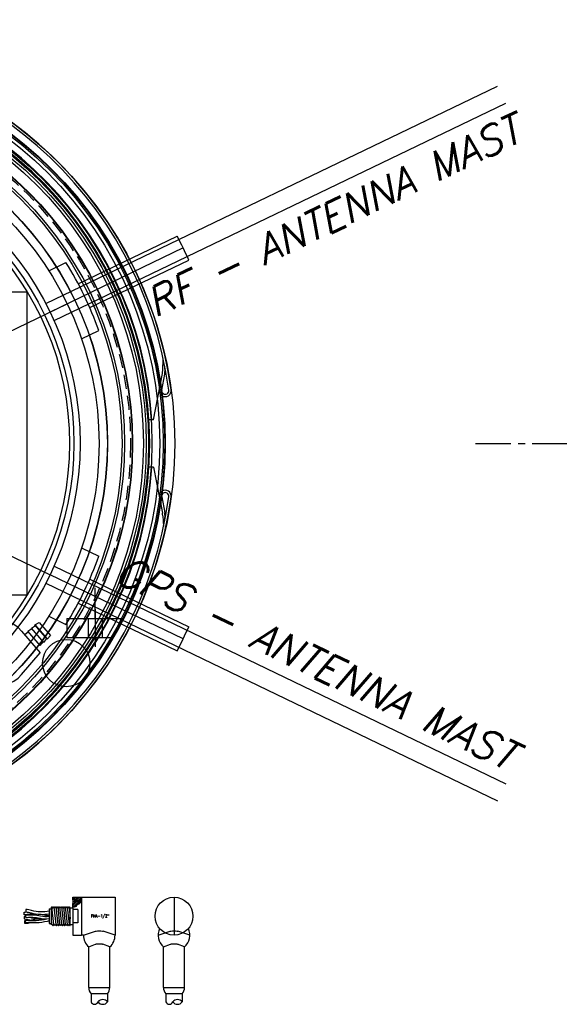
# Model space of a CAD drawing. Extents: x -181 to 162, y 84 to 272.
# Tile 8 of 85: x -113 to -98, y 133 to 159. Entities that reach past the tile are written whole.
import ezdxf
from ezdxf.enums import TextEntityAlignment as Align

# ---------------------------------------------------------------- set-up
doc = ezdxf.new("R2010")
doc.units = 0
doc.header["$LTSCALE"] = 1.5
doc.header["$MEASUREMENT"] = 0
doc.linetypes.add('CENTER', pattern=[2, 1.25, -0.25, 0.25, -0.25])
doc.linetypes.add('HIDDEN', pattern=[0.375, 0.25, -0.125])
doc.layers.get('0').update_dxf_attribs({"linetype": 'CONTINUOUS'})
doc.layers.get('DEFPOINTS').update_dxf_attribs({"linetype": 'CONTINUOUS'})
for name, color, linetype in [('DIM', 1, 'CONTINUOUS'), ('HULL', 7, 'CONTINUOUS'), ('J_BOX_AFT', 171, 'CONTINUOUS'), ('PNA_1_2', 6, 'CONTINUOUS'), ('SENSOR_CT_PUMP', 201, 'CONTINUOUS'), ('SPHERE_AFT', 7, 'CONTINUOUS'), ('STATION10', 60, 'CONTINUOUS'), ('STATION11', 70, 'CONTINUOUS'), ('STATION12', 50, 'CONTINUOUS'), ('STATION13', 90, 'CONTINUOUS'), ('STATION2', 136, 'CONTINUOUS'), ('STATION3', 138, 'CONTINUOUS'), ('STATION4', 140, 'CONTINUOUS'), ('STATION5', 142, 'CONTINUOUS'), ('STATION6', 144, 'CONTINUOUS'), ('STATION7', 146, 'CONTINUOUS'), ('STATION8', 150, 'CONTINUOUS'), ('STATION9', 201, 'CONTINUOUS'), ('V_BAND_COMPRESSION', 6, 'CONTINUOUS'), ('V_BAND_TENSION', 5, 'CONTINUOUS')]:
    doc.layers.add(name, color=color, linetype=linetype)
doc.styles.add('ENGR', font='Romans', dxfattribs={"oblique": 15})
doc.styles.add('RDIM', font='romand', dxfattribs={"width": 0.75, "height": 0.1})
doc.dimstyles.get("Standard").update_dxf_attribs({"dimtxt": 0.18, "dimasz": 0.18, "dimexe": 0.18, "dimexo": 0.0625, "dimgap": 0.09, "dimtad": 0, "dimtih": 1, "dimtoh": 1, "dimdec": 4, "dimzin": 0, "dimtxsty": 'STANDARD', "dimcen": 0.09, "dimazin": 3, "dimtfac": 1, "dimtdec": 4, "dimtofl": 0, "dimtmove": 0, "dimatfit": 3, "dimtolj": 1, "dimtzin": 0})

# ---------------------------------------------------------------- blocks, each defined once
blk = doc.blocks.new('*D14')
at = {"color": 0, "linetype": 'BYBLOCK'}
for p, q in [((-46.001, 114.101), (-53.514, 123.522)), ((-47.049, 105.266), (-62.306, 105.266))]:
    blk.add_line(p, q, dxfattribs=at)
for centre, radius, start, end in [((-38.956, 105.266), 23.215, 128.9046, 153.9462), ((-38.956, 105.266), 23.215, 154.6242, 179.6668), ((-66.612, 105.266), 11.169, 335.7097, 354.4574), ((-66.612, 105.266), 11.169, 305.5426, 323.9394)]:
    blk.add_arc(centre, radius, start, end, dxfattribs=at)
for points in [[(-53.549, 123.35), (-53.521, 123.314), (-53.43, 123.417)], [(-62.148, 105.401), (-62.193, 105.401), (-62.171, 105.266)], [(-55.675, 104.196), (-55.315, 104.179), (-55.443, 105.266)], [(-60.022, 96.027), (-60.217, 96.33), (-61.027, 95.594)]]:
    blk.add_solid(points, dxfattribs=at)
at = {"layer": 'DEFPOINTS', "color": 0, "linetype": 'BYBLOCK'}
for p in [(-58.137, 118.344), (-45.943, 114.027), (-100.578, 105.266), (-66.612, 105.266), (-46.956, 105.266), (-38.956, 105.266), (-38.956, 105.266), (0.489, 105.266), (-58.056, 98.087), (-60.173, 94.114)]:
    blk.add_point(p, dxfattribs=at)
at = {"color": 0, "linetype": 'BYBLOCK', "attachment_point": 5, "style": 'ENGR'}
for s, insert, char_height in [('\\A1;51.4286°', (-59.872, 115.339), 0.1125), ('\\A1;60°', (-56.939, 99.682), 0.9)]:
    blk.add_mtext(s, dxfattribs=dict(at, insert=insert, char_height=char_height))
blk = doc.blocks.new('*X11')
at = {"color": 0}
for p, q in [((3.456, 8.45), (3.656, 8.65)), ((3.457, 8.628), (3.5, 8.671)), ((3.48, 8.606), (3.545, 8.671)), ((3.481, 8.431), (3.656, 8.605)), ((3.505, 8.543), (3.633, 8.671)), ((3.505, 8.587), (3.589, 8.671)), ((3.453, 8.491), (3.473, 8.511)), ((3.517, 8.422), (3.563, 8.468)), ((3.576, 8.482), (3.664, 8.57))]:
    blk.add_line(p, q, dxfattribs=at)
blk = doc.blocks.new('*D12')
at = {"color": 0, "linetype": 'BYBLOCK'}
blk.add_line((-57.886, 144.38), (-51.462, 142.042), dxfattribs=at)
for start, end in [(4.1244, 8.2489), (331.7511, 335.8756)]:
    blk.add_arc((-66.578, 147.544), 15.006, start, end, dxfattribs=at)
for points in [[(-51.431, 148.63), (-51.79, 148.617), (-51.572, 147.544)], [(-53.049, 141.478), (-52.716, 141.343), (-52.477, 142.411)]]:
    blk.add_solid(points, dxfattribs=at)
at = {"layer": 'DEFPOINTS', "color": 0, "linetype": 'BYBLOCK'}
for p in [(-100.578, 147.544), (-66.578, 147.544), (0.489, 147.544), (-58.591, 144.637), (-51.976, 144.083)]:
    blk.add_point(p, dxfattribs=at)
at = {"color": 0, "linetype": 'BYBLOCK', "insert": (-51.8, 144.938), "char_height": 0.9, "attachment_point": 5, "style": 'ENGR'}
blk.add_mtext('\\A1;20°', dxfattribs=at)

msp = doc.modelspace()

# ---------------------------------------------------------------- linework, layer by layer
at = {"color": 3}
for p, q in [((-111.92769, 151.24253), (-99.99771, 156.9877)), ((-111.71074, 150.79204), (-99.78077, 156.53721)), ((-111.07272, 151.76525), (-108.45841, 153.02423)), ((-111.85228, 152.11128), (-111.39882, 152.32965)), ((-110.769, 151.13457), (-108.15469, 152.39355)), ((-110.98451, 150.30934), (-110.53105, 150.52772)), ((-110.98451, 144.78648), (-110.53105, 144.56811)), ((-111.71074, 144.30378), (-99.78077, 138.55861)), ((-111.92769, 143.85329), (-99.99771, 138.10812)), ((-110.769, 143.96125), (-108.15469, 142.70227)), ((-111.07272, 143.33057), (-108.45841, 142.07159)), ((-111.85228, 142.98454), (-111.39882, 142.76617))]:
    msp.add_line(p, q, dxfattribs=at)
for p, q in [((-108.30192, 152.71113), (-111.81569, 151.01898)), ((-119.02345, 147.54791), (-111.36521, 151.23592)), ((-119.02345, 147.54791), (-111.81569, 144.07684)), ((-108.30192, 142.38469), (-111.81569, 144.07684))]:
    msp.add_line(p, q)
msp.add_circle((-119.02345, 147.54791), 9.8193)
at = {"layer": 'HULL', "color": 1, "linetype": 'CENTER', "ltscale": 0.5}
msp.add_line((-100.57806, 147.54376), (0.48946, 147.54376), dxfattribs=at)
at = {"layer": 'HULL'}
for p, q in [((-110.62621, 142.92291), (-110.62621, 143.73818)), ((-110.62621, 143.17291), (-110.62621, 142.17291)), ((-111.37621, 142.92291), (-111.37621, 142.42291)), ((-110.81371, 142.92291), (-110.81371, 142.42291)), ((-110.43871, 142.92291), (-110.43871, 142.42291))]:
    msp.add_line(p, q, dxfattribs=at)
at = {"layer": 'HULL', "linetype": 'CONTINUOUS'}
for p, q in [((-111.37621, 142.92291), (-109.87621, 142.92291)), ((-111.37621, 142.42291), (-110.14668, 142.42291))]:
    msp.add_line(p, q, dxfattribs=at)
at = {"layer": 'HULL'}
for centre, radius in [((-119.02345, 147.54791), 10.5), ((-119.02345, 147.54791), 10.25), ((-111.3907, 141.74554), 0.625)]:
    msp.add_circle(centre, radius, dxfattribs=at)
at = {"layer": 'J_BOX_AFT'}
for p, q in [((-112.42181, 151.54791), (-118.42181, 151.54791)), ((-112.42181, 143.54791), (-112.42181, 151.54791)), ((-118.42181, 143.54791), (-112.42181, 143.54791))]:
    msp.add_line(p, q, dxfattribs=at)
at = {"layer": 'PNA_1_2'}
for p, q in [((-111.21295, 135.55982), (-111.02945, 135.55982)), ((-111.21295, 135.49482), (-111.21295, 135.55982)), ((-111.02945, 135.55982), (-110.98995, 135.55982)), ((-110.98995, 135.55982), (-110.98995, 134.55982)), ((-110.98995, 135.55982), (-110.38095, 135.55982)), ((-110.38095, 135.55982), (-110.09995, 135.55982)), ((-110.09995, 135.55982), (-110.09995, 134.55982)), ((-108.54308, 135.55982), (-108.54308, 134.55982)), ((-111.83795, 135.25482), (-111.77795, 135.25482)), ((-111.83795, 135.25482), (-111.83795, 134.86482)), ((-111.77795, 134.82779), (-111.77795, 135.29584)), ((-111.28295, 134.81913), (-111.28295, 135.28718)), ((-111.28295, 135.27732), (-111.21695, 135.27732)), ((-111.21695, 135.39982), (-111.16495, 135.39982)), ((-111.21695, 135.34019), (-111.21695, 135.39982)), ((-111.21695, 135.27732), (-111.21695, 135.34019)), ((-111.21695, 135.27732), (-111.21695, 134.71982)), ((-111.21295, 135.49482), (-111.21295, 135.39982)), ((-111.16495, 135.49482), (-111.21295, 135.49482)), ((-111.21295, 135.33732), (-111.21295, 134.55982)), ((-111.16495, 135.39982), (-111.16495, 135.49482)), ((-111.08295, 135.23448), (-111.21295, 135.23448)), ((-111.08295, 135.23448), (-111.08295, 134.88515)), ((-110.98995, 135.2369), (-110.98995, 134.55982)), ((-111.83795, 134.86482), (-111.77795, 134.86482)), ((-111.28295, 134.84232), (-111.21695, 134.84232)), ((-111.08295, 134.88515), (-111.21295, 134.88515)), ((-111.21295, 134.71982), (-111.21695, 134.71982)), ((-111.21295, 134.55982), (-110.98995, 134.55982)), ((-110.93495, 134.55982), (-110.98995, 134.55982)), ((-110.93495, 134.55982), (-110.61911, 134.66073)), ((-110.09995, 134.55982), (-110.4158, 134.66073)), ((-108.96058, 134.55982), (-108.64473, 134.66073)), ((-108.12558, 134.55982), (-108.44142, 134.66073)), ((-110.79595, 134.24878), (-110.61346, 134.31872)), ((-110.79595, 133.17982), (-110.79595, 134.24878)), ((-110.23895, 134.24878), (-110.42145, 134.31872)), ((-110.23895, 133.17982), (-110.23895, 134.24878)), ((-108.82158, 134.24878), (-108.63908, 134.31872)), ((-108.82158, 133.17982), (-108.82158, 134.24878)), ((-108.26458, 134.24878), (-108.44707, 134.31872)), ((-108.26458, 133.17982), (-108.26458, 134.24878)), ((-110.79595, 133.17982), (-110.23895, 133.17982)), ((-108.82158, 133.17982), (-108.26458, 133.17982)), ((-110.29988, 133.00597), (-110.73503, 133.00597)), ((-110.73503, 133.00597), (-110.73503, 132.79455)), ((-110.29988, 133.00597), (-110.29988, 132.79455)), ((-108.76066, 133.00597), (-108.76066, 132.79455)), ((-108.3255, 133.00597), (-108.76066, 133.00597)), ((-108.3255, 133.00597), (-108.3255, 132.79455))]:
    msp.add_line(p, q, dxfattribs=at)
at = {"layer": 'PNA_1_2', "color": 5}
for p, q in [((-111.71661, 134.84112), (-111.76661, 135.30917)), ((-111.71661, 135.30917), (-111.66661, 134.84112)), ((-111.66661, 135.30917), (-111.61661, 134.84112)), ((-111.61661, 135.30917), (-111.56661, 134.84112)), ((-111.56661, 135.30917), (-111.51661, 134.84112)), ((-111.51661, 135.30917), (-111.46661, 134.84112)), ((-111.46661, 135.30917), (-111.41661, 134.84112)), ((-111.41661, 135.30917), (-111.36661, 134.84112)), ((-111.36661, 135.30917), (-111.31661, 134.84112)), ((-111.31661, 135.30917), (-111.28295, 134.99415)), ((-111.76661, 134.84112), (-111.77795, 134.94735))]:
    msp.add_line(p, q, dxfattribs=at)
at = {"layer": 'PNA_1_2', "color": 2}
msp.add_line((-112.47197, 135.08647), (-112.46047, 135.02162), dxfattribs=at)
at = {"layer": 'PNA_1_2', "color": 5}
msp.add_lwpolyline([(-111.21695, 135.34019), (-111.16803, 135.30507), (-111.11814, 135.3254), (-111.10336, 135.36792), (-111.04978, 135.38271), (-110.99435, 135.44371), (-111.02021, 135.47698), (-111.00359, 135.52505), (-111.02945, 135.55982)], dxfattribs=at)
at = {"layer": 'PNA_1_2'}
for points in [[(-111.77795, 135.29584), (-111.77026, 135.30917), (-111.76295, 135.30917), (-111.74526, 135.27852), (-111.73795, 135.27852), (-111.72026, 135.30917), (-111.71295, 135.30917), (-111.69526, 135.27852), (-111.68795, 135.27852), (-111.67026, 135.30917), (-111.66295, 135.30917), (-111.64526, 135.27852), (-111.63795, 135.27852), (-111.62026, 135.30917), (-111.61295, 135.30917), (-111.59526, 135.27852), (-111.58795, 135.27852), (-111.57026, 135.30917), (-111.56295, 135.30917), (-111.54526, 135.27852), (-111.53795, 135.27852), (-111.52026, 135.30917), (-111.51295, 135.30917), (-111.49526, 135.27852), (-111.48795, 135.27852), (-111.47026, 135.30917), (-111.46295, 135.30917), (-111.44526, 135.27852), (-111.43795, 135.27852), (-111.42026, 135.30917), (-111.41295, 135.30917), (-111.39526, 135.27852), (-111.38795, 135.27852), (-111.37026, 135.30917), (-111.36295, 135.30917), (-111.34526, 135.27852), (-111.33795, 135.27852), (-111.32026, 135.30917), (-111.31295, 135.30917), (-111.29526, 135.27852), (-111.28795, 135.27852), (-111.28295, 135.28718)], [(-111.77795, 134.82779), (-111.77026, 134.84112), (-111.76295, 134.84112), (-111.74526, 134.81047), (-111.73795, 134.81047), (-111.72026, 134.84112), (-111.71295, 134.84112), (-111.69526, 134.81047), (-111.68795, 134.81047), (-111.67026, 134.84112), (-111.66295, 134.84112), (-111.64526, 134.81047), (-111.63795, 134.81047), (-111.62026, 134.84112), (-111.61295, 134.84112), (-111.59526, 134.81047), (-111.58795, 134.81047), (-111.57026, 134.84112), (-111.56295, 134.84112), (-111.54526, 134.81047), (-111.53795, 134.81047), (-111.52026, 134.84112), (-111.51295, 134.84112), (-111.49526, 134.81047), (-111.48795, 134.81047), (-111.47026, 134.84112), (-111.46295, 134.84112), (-111.44526, 134.81047), (-111.43795, 134.81047), (-111.42026, 134.84112), (-111.41295, 134.84112), (-111.39526, 134.81047), (-111.38795, 134.81047), (-111.37026, 134.84112), (-111.36295, 134.84112), (-111.34526, 134.81047), (-111.33795, 134.81047), (-111.32026, 134.84112), (-111.31295, 134.84112), (-111.29526, 134.81047), (-111.28795, 134.81047), (-111.28295, 134.81913)]]:
    msp.add_lwpolyline(points, dxfattribs=at)
at = {"layer": 'PNA_1_2', "color": 7, "const_width": 0.02324}
msp.add_lwpolyline([(-111.21662, 135.44732, 1), (-111.19259, 135.44732, 1)], format="xyb", close=True, dxfattribs=at)
at = {"layer": 'PNA_1_2', "color": 2}
for points in [[(-112.46506, 135.04747, 0.00834487), (-112.49999, 135.05189), (-112.50409, 134.98695, -0.03632771), (-112.36285, 134.96055, 0.00432142), (-112.3432, 134.95556, 0.10862013)], [(-111.83795, 135.06802, -0.02646956), (-111.90643, 135.07345, 0.09378049), (-112.49735, 135.09961), (-112.50391, 135.16433, -0.00931108), (-112.44271, 135.17187)], [(-112.47197, 135.08647, -0.10406053), (-112.06586, 135.06823, 0.11084865), (-111.83795, 135.06107, -21.36361205)], [(-111.83795, 134.92867, 0.02440731), (-111.89478, 134.92423, -0.08693797), (-112.46535, 134.89236), (-112.4593, 134.9571, 0.08769899), (-111.90643, 134.98826)], [(-111.83795, 135.18962, -0.10649714), (-112.30421, 135.2107, 0.03708583), (-112.4579, 135.23918), (-112.462, 135.17423, -0.03632771), (-112.32076, 135.14784, 0.10413781), (-111.83795, 135.12375, 0.10862013)], [(-112.46062, 135.02246, -0.10382811), (-112.08208, 135.00529, 0.10547857), (-111.83795, 134.99502, 0.1190889)], [(-112.15281, 134.99045, -0.044372), (-112.3463, 135.02341, 0.00845697), (-112.38097, 135.03191)], [(-112.37468, 134.9493, 0.02109813), (-112.30904, 134.96386, -0.10802362), (-111.94081, 134.98056, -0.14540177)], [(-112.46101, 134.93875, -0.01053659), (-112.49457, 134.93721), (-112.4887, 134.87234, 0.03430337), (-112.37113, 134.88395, -0.14540177)]]:
    msp.add_lwpolyline(points, format="xyb", dxfattribs=at)
at = {"layer": 'PNA_1_2'}
for points in [[(-110.61911, 134.66073, -0.01843655), (-110.60204, 134.6655, -0.0589442), (-110.51745, 134.6755, -0.0589442), (-110.43287, 134.6655, -0.01843655), (-110.4158, 134.66073, -0.10665129)], [(-108.64473, 134.66073, -0.01843655), (-108.62766, 134.6655, -0.0589442), (-108.54308, 134.6755, -0.0589442), (-108.45849, 134.6655, -0.01843655), (-108.44142, 134.66073, -0.10665129)], [(-110.61346, 134.31872, -0.02168959), (-110.60486, 134.32159, -0.04027579), (-110.56823, 134.32897, -0.02956032), (-110.51745, 134.33197, -0.02956032), (-110.46667, 134.32897, -0.04027579), (-110.43005, 134.32159, -0.02168959), (-110.42145, 134.31872, -0.24613031)], [(-108.63908, 134.31872, -0.02168959), (-108.63048, 134.32159, -0.04027579), (-108.59386, 134.32897, -0.02956032), (-108.54308, 134.33197, -0.02956032), (-108.4923, 134.32897, -0.04027579), (-108.45567, 134.32159, -0.02168959), (-108.44707, 134.31872, -0.24613031)]]:
    msp.add_lwpolyline(points, format="xyb", dxfattribs=at)
msp.add_circle((-108.54308, 135.05982), 0.5, dxfattribs=at)
for centre, radius, start, end in [((-108.54308, 134.55982), 0.4175, 155.323148, 228.158991), ((-108.54308, 134.55982), 0.4175, 311.841009, 24.676852), ((-110.51745, 134.55982), 0.4175, 180, 228.158991), ((-110.51745, 134.55982), 0.4175, 311.841009, 360), ((-110.51745, 133.17982), 0.2785, 180, 218.624833), ((-110.51745, 133.17982), 0.2785, 321.375167, 0), ((-108.54308, 133.17982), 0.2785, 180, 218.624833), ((-108.54308, 133.17982), 0.2785, 321.375167, 0), ((-110.64283, 132.83459), 0.10052, 203.469856, 336.530144), ((-110.42525, 132.69835), 0.15803, 37.50051, 142.49949), ((-110.42525, 132.89076), 0.15803, 217.50051, 322.49949), ((-108.66845, 132.83459), 0.10052, 203.469856, 336.530144), ((-108.45087, 132.69835), 0.15803, 37.50051, 142.49949), ((-108.45087, 132.89076), 0.15803, 217.50051, 322.49949)]:
    msp.add_arc(centre, radius, start, end, dxfattribs=at)
at = {"layer": 'SENSOR_CT_PUMP'}
for p, q in [((-112.21614, 142.75404), (-112.10706, 142.81894)), ((-112.10706, 142.81894), (-111.80946, 142.47354)), ((-112.56824, 142.58819), (-112.07612, 142.01703)), ((-112.39115, 142.57416), (-112.48584, 142.49256)), ((-112.40553, 142.59085), (-112.29645, 142.65575)), ((-112.07916, 142.21207), (-112.40553, 142.59085)), ((-112.31084, 142.67245), (-112.20175, 142.73734)), ((-111.98446, 142.29366), (-112.31084, 142.67245)), ((-111.88977, 142.37525), (-112.21614, 142.75404)), ((-112.20175, 142.73734), (-111.90415, 142.39195)), ((-112.07916, 142.21207), (-111.99885, 142.31036)), ((-111.98446, 142.29366), (-111.90415, 142.39195)), ((-111.88977, 142.37525), (-111.80946, 142.47354)), ((-112.56824, 141.44588), (-112.07612, 142.01703)), ((-112.09355, 142.22876), (-112.18825, 142.14717))]:
    msp.add_line(p, q, dxfattribs=at)
msp.add_arc((-113.23112, 142.01703), 0.875, 40.749054, 319.250946, dxfattribs=at)
at = {"layer": 'SPHERE_AFT'}
for radius in [8.5, 8]:
    msp.add_circle((-119.02345, 147.54791), radius, dxfattribs=at)
for radius, start, end in [(11.9, 24.028873, 27.399699), (9, 19.334916, 32.093656), (9, 327.906344, 340.665084), (11.9, 332.600301, 335.971127)]:
    msp.add_arc((-119.02345, 147.54791), radius, start, end, dxfattribs=at)
at = {"layer": 'STATION10'}
msp.add_circle((-119.02345, 147.54791), 9.82978, dxfattribs=at)
at = {"layer": 'STATION11'}
msp.add_circle((-119.02345, 147.54791), 9.38759, dxfattribs=at)
at = {"layer": 'STATION12'}
msp.add_circle((-119.02345, 147.54791), 8.72457, dxfattribs=at)
at = {"layer": 'STATION13'}
msp.add_circle((-119.02345, 147.54791), 7.71891, dxfattribs=at)
at = {"layer": 'STATION2'}
msp.add_circle((-119.02345, 147.54791), 7.83586, dxfattribs=at)
at = {"layer": 'STATION3'}
msp.add_circle((-119.02345, 147.54791), 9.17502, dxfattribs=at)
at = {"layer": 'STATION4'}
msp.add_circle((-119.02345, 147.54791), 9.89585, dxfattribs=at)
at = {"layer": 'STATION5'}
msp.add_circle((-119.02345, 147.54791), 10.19757, dxfattribs=at)
at = {"layer": 'STATION6'}
msp.add_circle((-119.02345, 147.54791), 10.24617, dxfattribs=at)
at = {"layer": 'STATION7'}
msp.add_circle((-119.02345, 147.54791), 10.24617, dxfattribs=at)
at = {"layer": 'STATION8'}
msp.add_circle((-119.02345, 147.54791), 10.23439, dxfattribs=at)
msp.add_circle((-119.02345, 147.54791), 10.23439, dxfattribs=at)
at = {"layer": 'STATION9'}
msp.add_circle((-119.02345, 147.54791), 10.10479, dxfattribs=at)
at = {"layer": 'V_BAND_COMPRESSION'}
for radius in [9.80731, 9.74731, 9.6732, 9.37726, 9.10909, 8.71967]:
    msp.add_circle((-119.02345, 147.54791), radius, dxfattribs=at)
at = {"layer": 'V_BAND_COMPRESSION', "linetype": 'HIDDEN'}
msp.add_circle((-119.02345, 147.54791), 9.332, dxfattribs=at)
at = {"layer": 'V_BAND_TENSION'}
for p, q in [((-108.84062, 149.47495), (-108.83376, 149.78522)), ((-109.08266, 148.17291), (-108.84941, 149.39204)), ((-108.86856, 148.95937), (-108.78802, 149.3803)), ((-109.08266, 148.17291), (-109.20632, 148.17291)), ((-109.08266, 146.92291), (-109.20632, 146.92291)), ((-109.08266, 146.92291), (-108.84941, 145.70378)), ((-108.92994, 146.1247), (-108.84941, 145.70378)), ((-108.86856, 146.13645), (-108.78802, 145.71553)), ((-108.84137, 145.63938), (-108.82442, 145.3531))]:
    msp.add_line(p, q, dxfattribs=at)
for centre, radius, start, end in [((-119.02345, 147.54791), 10.5, 7.730439, 172.242596), ((-119.02345, 147.54791), 10.4375, 7.733419, 172.245576), ((-119.02345, 147.54791), 9.917, 3.613352, 176.386648), ((-119.02345, 147.54791), 9.837, 3.642777, 176.357223), ((-118.96206, 147.53617), 10.375, 11.318469, 12.519771), ((-109.27911, 149.47426), 0.5, 349.168568, 11.318469), ((-109.3405, 149.486), 0.5, 349.168568, 358.733651), ((-108.77525, 148.94152), 0.1575, 169.168568, 8.642801), ((-108.77525, 148.94152), 0.095, 169.168568, 8.89787), ((-119.02345, 147.54791), 9.917, 183.613352, 356.386648), ((-119.02345, 147.54791), 9.837, 183.642777, 356.357223), ((-108.77525, 146.1543), 0.1575, 351.357199, 190.831432), ((-108.77525, 146.1543), 0.095, 351.10213, 190.831432), ((-119.02345, 147.54791), 10.5, 187.757404, 352.269561), ((-119.02345, 147.54791), 10.4375, 187.754424, 352.266581), ((-109.3405, 145.60982), 0.5, 3.389584, 10.831432), ((-109.27911, 145.62157), 0.5, 348.681531, 10.831432), ((-118.96206, 147.55966), 10.375, 347.720559, 348.681531)]:
    msp.add_arc(centre, radius, start, end, dxfattribs=at)

# ---------------------------------------------------------------- block references
at = {"layer": 'PNA_1_2'}
msp.add_blockref('*X11', (-114.66995, 126.88874), dxfattribs=at)

# ---------------------------------------------------------------- texts
at = {"layer": 'PNA_1_2', "style": 'RDIM', "width": 0.75}
msp.add_text('PNA-1/2"', height=0.077796, dxfattribs=at).set_placement((-110.49802, 135.05982), align=Align.MIDDLE)
at = {"layer": 'SPHERE_AFT', "color": 3, "style": 'ENGR', "oblique": 15}
for s, rotation, p in [('RF - ANTENNA MAST', 25.714286, (-109.04743, 150.85743)), ('GPS - ANTENNA MAST', 334.285714, (-110.17364, 143.92666))]:
    msp.add_text(s, height=0.7695, rotation=rotation, dxfattribs=at).set_placement(p)

# ---------------------------------------------------------------- dimensions: what is measured, and where the dimension line sits
dim = msp.add_angular_dim_2l(base=(-138.20493, 160.62562), line1=((-119.02345, 147.54791), (-127.02345, 147.54791)), line2=((-119.02345, 147.54791), (-126.01043, 156.30931)), dimstyle='STANDARD', override={"dimscale": 0.75, "dimtxt": 0.15, "dimexo": 0.125, "dimtxsty": 'ENGR'})
dim.commit()
dim.dimension.update_dxf_attribs({"geometry": '*D14', "text_midpoint": (-139.93982, 157.62071), "insert": (-80.06791, 42.28195)})
at = {"layer": 'DIM'}
dim = msp.add_angular_dim_2l(base=(-51.9762, 144.08306), line1=((-66.57802, 147.54376), (-58.59064, 144.63659)), line2=((-100.57806, 147.54376), (0.48946, 147.54376)), dimstyle='STANDARD', override={"dimscale": 6, "dimtxt": 0.15, "dimexo": 0.125, "dimdec": 0, "dimzin": 1, "dimtxsty": 'ENGR', "dimtdec": 0, "dimtzin": 1}, dxfattribs=at)
dim.commit()
dim.dimension.update_dxf_attribs({"geometry": '*D12', "text_midpoint": (-51.79969, 144.93794)})

doc.saveas('drawing.dxf')
